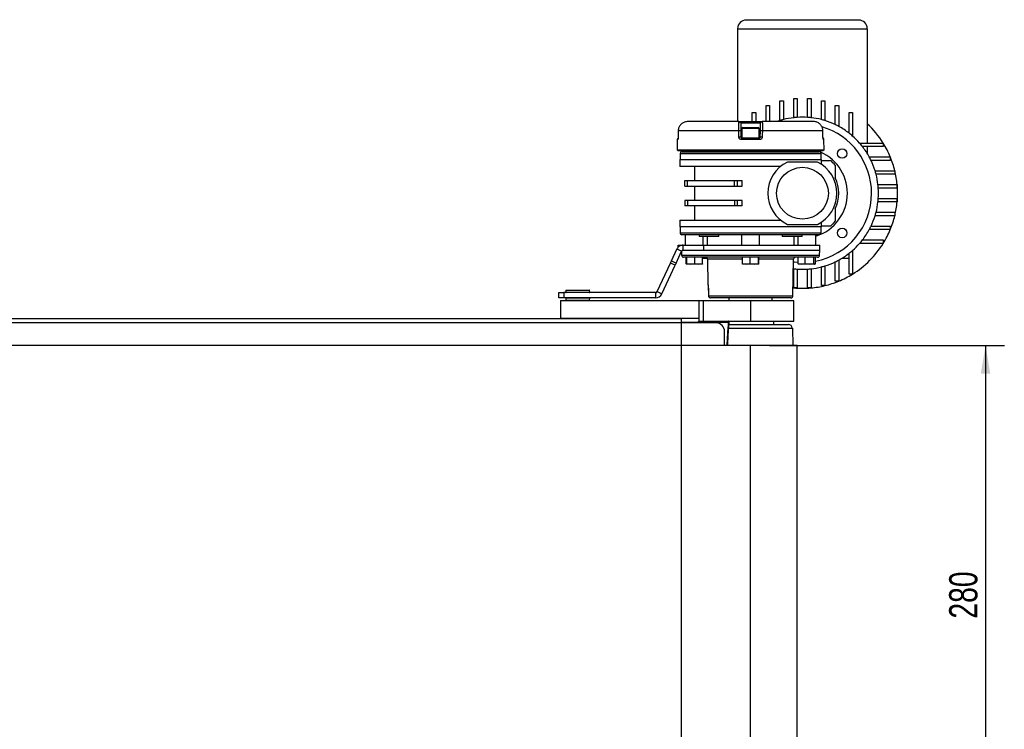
# Model space of a CAD drawing. Header units: millimetres. Extents: x 0 to 420, y 0 to 297.
# Tile 3 of 17: x 130 to 235, y 75 to 151. Entities that reach past the tile are written whole.
import ezdxf

# ---------------------------------------------------------------- set-up
doc = ezdxf.new("R2010")
doc.units = ezdxf.units.MM
doc.layers.add('QUOTE', color=174, linetype='Continuous')
doc.styles.add('SLDTEXTSTYLE3', font='TXT', dxfattribs={"width": 0.75})
doc.dimstyles.new('SLDDIMSTYLE0', dxfattribs={"dimtxt": 3, "dimasz": 3, "dimexe": 0, "dimexo": 0.0625, "dimgap": 0.75, "dimtad": 1, "dimlfac": 5.437476, "dimrnd": 1e-09, "dimzin": 12, "dimdsep": 46, "dimtxsty": 'SLDTEXTSTYLE3', "dimsah": 1, "dimcen": 0.09, "dimadec": 0, "dimazin": 3, "dimtfac": 1, "dimtdec": 3, "dimtofl": 0, "dimtmove": 0, "dimatfit": 3, "dimfxl": 0, "dimfrac": 2, "dimtolj": 1, "dimtzin": 12, "dimarcsym": 0})

# ---------------------------------------------------------------- blocks, each defined once
blk = doc.blocks.new('_D_2')
at = {"layer": 'QUOTE'}
for p, q in [((210.23, 116.34), (235.23, 116.34)), ((233.23, 116.34), (233.23, 64.85)), ((210.23, 64.85), (235.23, 64.85))]:
    blk.add_line(p, q, dxfattribs=at)
for points in [[(233.23, 116.34), (232.73, 113.34), (233.73, 113.34)], [(233.23, 64.85), (233.73, 67.85), (232.73, 67.85)]]:
    blk.add_solid(points, dxfattribs=at)
at = {"layer": 'QUOTE', "insert": (229.36, 87.27), "char_height": 3, "attachment_point": 1, "rotation": 90, "style": 'SLDTEXTSTYLE3'}
blk.add_mtext('280', dxfattribs=at)

msp = doc.modelspace()

# ---------------------------------------------------------------- linework, layer by layer
at = {"color": 7, "linetype": 'Continuous', "lineweight": 25}
for p, q in [((219.7244, 150.9528), (207.7704, 150.9528)), ((212.6156, 150.9896), (212.6156, 150.9528)), ((212.6439, 150.9896), (212.6439, 150.9528)), ((212.6439, 150.9896), (213.7474, 150.9896)), ((213.7474, 150.9896), (213.7474, 150.9528)), ((213.7757, 150.9896), (213.7757, 150.9528)), ((206.8508, 150.0332), (220.644, 150.0332)), ((206.8508, 150.0332), (206.8508, 140.1573)), ((220.644, 150.0332), (220.644, 137.8585)), ((212.8278, 140.5647), (212.8278, 142.5982)), ((212.8278, 142.5982), (213.1957, 142.5982)), ((213.1957, 142.5982), (213.1957, 140.5983)), ((214.2991, 140.5983), (214.2991, 142.5982)), ((214.2991, 142.5982), (214.6669, 142.5982)), ((214.6669, 142.5982), (214.6669, 140.5647)), ((209.8853, 141.8738), (210.2531, 141.8738)), ((209.8853, 140.1573), (209.8853, 141.8738)), ((210.2531, 141.8738), (210.2531, 140.1573)), ((211.3566, 140.2559), (211.3566, 142.3535)), ((211.3566, 142.3535), (211.7244, 142.3535)), ((211.7244, 142.3535), (211.7244, 140.3602)), ((215.7704, 140.3602), (215.7704, 142.3535)), ((215.7704, 142.3535), (216.1382, 142.3535)), ((216.1382, 142.3535), (216.1382, 140.2559)), ((217.2417, 141.8738), (217.6095, 141.8738)), ((217.2417, 139.8238), (217.2417, 141.8738)), ((217.6095, 141.8738), (217.6095, 139.636)), ((208.414, 141.1198), (208.7819, 141.1198)), ((208.414, 140.1573), (208.414, 141.1198)), ((208.7819, 141.1198), (208.7819, 140.1573)), ((218.7129, 138.9145), (218.7129, 141.1198)), ((218.7129, 141.1198), (219.0807, 141.1198)), ((219.0807, 141.1198), (219.0807, 138.6108)), ((206.9919, 140.1573), (201.5579, 140.1573)), ((206.9919, 140.1573), (209.4683, 140.1573)), ((209.2844, 139.9766), (207.1758, 139.9766)), ((207.3106, 139.4033), (207.3106, 138.4102)), ((209.1497, 139.4033), (207.3106, 139.4033)), ((207.4209, 139.5137), (209.0393, 139.5137)), ((209.1497, 138.4102), (209.1497, 139.4033)), ((214.9023, 140.1573), (209.4683, 140.1573)), ((200.5262, 138.4989), (200.5239, 138.4995)), ((200.533, 139.1556), (200.5253, 138.4999)), ((206.9767, 139.1547), (200.5339, 139.1547)), ((207.1901, 139.1563), (207.2016, 138.5005)), ((207.2016, 138.5005), (207.3106, 138.5005)), ((207.2935, 138.4102), (209.1667, 138.4102)), ((209.1497, 138.5005), (209.2587, 138.5005)), ((209.2587, 138.5005), (209.2701, 139.1563)), ((215.9263, 139.1547), (209.4836, 139.1547)), ((215.9273, 139.1552), (215.9273, 139.1556)), ((215.9349, 138.4999), (215.9273, 139.1548)), ((215.9363, 138.4995), (215.934, 138.4989)), ((200.4244, 138.2279), (200.4148, 137.1228)), ((200.4836, 138.2279), (200.4244, 138.2279)), ((209.1893, 138.2279), (207.2709, 138.2279)), ((216.0358, 138.2279), (215.9766, 138.2279)), ((216.0455, 137.1228), (216.0358, 138.2279)), ((219.8331, 137.8585), (222.3421, 137.8585)), ((222.3421, 137.4907), (220.1367, 137.4907)), ((220.644, 137.4907), (220.644, 136.758)), ((222.3421, 137.8585), (222.3421, 137.4907)), ((208.2301, 137.1228), (200.4148, 137.1228)), ((200.506, 137.1228), (200.506, 137.0309)), ((208.2301, 137.0309), (200.506, 137.0309)), ((200.7358, 136.755), (200.7358, 136.1113)), ((200.7358, 136.755), (215.7244, 136.755)), ((201.2876, 137.0309), (201.2876, 136.9389)), ((202.7512, 137.0309), (202.7512, 136.9389)), ((204.8661, 136.9389), (204.8661, 137.0309)), ((207.2646, 137.0309), (207.2646, 136.9389)), ((216.0455, 137.1228), (208.2301, 137.1228)), ((215.9543, 137.0309), (208.2301, 137.0309)), ((209.1956, 136.9389), (209.1956, 137.0309)), ((211.5941, 137.0309), (211.5941, 136.9389)), ((213.7091, 136.9389), (213.7091, 137.0309)), ((215.1727, 136.9389), (215.1727, 137.0309)), ((215.7244, 136.1113), (215.7244, 136.755)), ((215.9543, 137.0309), (215.9543, 137.1228)), ((220.8583, 136.3872), (223.096, 136.3872)), ((223.096, 136.3872), (223.096, 136.0194)), ((200.6899, 136.1113), (200.6899, 135.3757)), ((200.6899, 136.1113), (208.2301, 136.1113)), ((211.4229, 135.3757), (200.6899, 135.3757)), ((202.2531, 135.3757), (202.2531, 133.8677)), ((208.2301, 136.1113), (215.7704, 136.1113)), ((215.3507, 135.8355), (212.1441, 135.8355)), ((215.7704, 135.597), (215.7704, 136.1113)), ((223.096, 136.0194), (221.046, 136.0194)), ((221.4781, 134.9159), (223.5758, 134.9159)), ((223.5758, 134.5481), (221.5824, 134.5481)), ((223.5758, 134.9159), (223.5758, 134.5481)), ((201.2416, 133.2791), (201.2416, 133.8677)), ((201.2416, 133.8677), (201.5142, 133.8677)), ((201.2416, 133.2791), (201.5142, 133.2791)), ((201.5142, 133.2791), (201.5142, 133.8677)), ((201.5142, 133.8677), (206.5052, 133.8677)), ((201.5142, 133.2791), (206.5052, 133.2791)), ((202.2531, 133.2791), (202.2531, 131.7711)), ((206.5052, 133.2791), (206.5052, 133.8677)), ((206.5052, 133.8677), (206.8368, 133.8677)), ((206.5052, 133.2791), (206.8368, 133.2791)), ((206.8368, 133.2791), (206.8368, 133.8677)), ((206.8368, 133.8677), (207.3258, 133.8677)), ((206.8368, 133.2791), (207.3258, 133.2791)), ((207.3258, 133.2791), (207.3258, 133.8677)), ((221.787, 133.4447), (223.8205, 133.4447)), ((223.8205, 133.0768), (221.8206, 133.0768)), ((223.8205, 133.4447), (223.8205, 133.0768)), ((201.2416, 131.7711), (201.2416, 131.1826)), ((201.5142, 131.7711), (201.2416, 131.7711)), ((201.5142, 131.1826), (201.2416, 131.1826)), ((201.5142, 131.7711), (201.5142, 131.1826)), ((206.5052, 131.7711), (201.5142, 131.7711)), ((206.5052, 131.1826), (201.5142, 131.1826)), ((202.2531, 131.1826), (202.2531, 129.6745)), ((206.5052, 131.7711), (206.5052, 131.1826)), ((206.8368, 131.7711), (206.5052, 131.7711)), ((206.8368, 131.1826), (206.5052, 131.1826)), ((206.8368, 131.1826), (206.8368, 131.7711)), ((207.3258, 131.7711), (206.8368, 131.7711)), ((207.3258, 131.1826), (206.8368, 131.1826)), ((207.3258, 131.1826), (207.3258, 131.7711)), ((223.8205, 131.6056), (221.787, 131.6056)), ((221.8206, 131.9734), (223.8205, 131.9734)), ((223.8205, 131.9734), (223.8205, 131.6056)), ((223.5758, 130.1343), (221.4781, 130.1343)), ((221.5824, 130.5021), (223.5758, 130.5021)), ((223.5758, 130.5021), (223.5758, 130.1343)), ((200.6899, 129.6745), (200.6899, 128.9389)), ((200.6899, 129.6745), (211.4229, 129.6745)), ((215.7704, 128.9389), (200.6899, 128.9389)), ((200.7358, 128.9389), (200.7358, 128.2952)), ((212.1441, 129.2148), (215.3507, 129.2148)), ((215.7244, 128.2952), (215.7244, 128.9389)), ((215.7704, 128.9389), (215.7704, 129.4532)), ((221.046, 129.0308), (223.096, 129.0308)), ((223.096, 129.0308), (223.096, 128.663)), ((215.7244, 128.2952), (200.7358, 128.2952)), ((201.2876, 128.1113), (201.2876, 127.0079)), ((202.7512, 128.1113), (202.7512, 127.9274)), ((204.8661, 127.9274), (202.7512, 127.9274)), ((203.1634, 127.9274), (203.1634, 127.0079)), ((203.6437, 127.0079), (203.6437, 127.9274)), ((204.8661, 127.9274), (204.8661, 128.1113)), ((207.2646, 128.1113), (207.2646, 127.0079)), ((209.1956, 127.0079), (209.1956, 128.1113)), ((211.5941, 128.1113), (211.5941, 127.9274)), ((213.7091, 127.9274), (211.5941, 127.9274)), ((212.8166, 127.9274), (212.8166, 127.0079)), ((213.2969, 127.0079), (213.2969, 127.9274)), ((213.7091, 127.9274), (213.7091, 128.1113)), ((215.1727, 127.0079), (215.1727, 128.1113)), ((223.096, 128.663), (220.8583, 128.663)), ((200.5361, 126.7843), (200.5361, 127.0079)), ((200.5361, 127.0079), (200.72, 127.0079)), ((200.72, 127.0079), (201.0577, 127.0079)), ((200.72, 127.0079), (200.72, 126.9187)), ((201.0577, 126.4561), (201.0577, 127.0079)), ((201.0577, 127.0079), (203.2602, 127.0079)), ((203.2602, 126.4561), (203.2602, 127.0079)), ((203.2602, 127.0079), (215.5865, 127.0079)), ((215.5865, 126.4561), (215.5865, 127.0079)), ((222.3421, 127.1918), (219.8331, 127.1918)), ((220.1367, 127.5596), (222.3421, 127.5596)), ((222.3421, 127.5596), (222.3421, 127.1918)), ((199.8051, 125.3266), (200.391, 126.5831)), ((200.3051, 125.0935), (200.891, 126.3499)), ((200.891, 126.3499), (200.391, 126.5831)), ((200.8762, 126.3182), (200.8828, 125.9373)), ((200.8828, 125.9373), (215.5774, 125.9373)), ((201.0577, 126.4561), (203.2602, 126.4561)), ((215.3568, 125.7205), (201.1035, 125.7205)), ((201.3763, 125.0326), (201.3763, 125.7205)), ((201.4353, 125.0326), (201.4353, 125.7205)), ((202.3121, 125.0326), (202.3121, 125.7205)), ((203.1299, 125.0326), (203.1299, 125.7205)), ((203.256, 126.4561), (215.5865, 126.4561)), ((203.2602, 126.4561), (215.5865, 126.4561)), ((207.3656, 125.0326), (207.3656, 125.7205)), ((208.1977, 125.0326), (208.1977, 125.7205)), ((209.0622, 125.0326), (209.0622, 125.7205)), ((209.0947, 125.0326), (209.0947, 125.7205)), ((213.2908, 125.0326), (213.2908, 125.7205)), ((214.0502, 125.0326), (214.0502, 125.7205)), ((214.9666, 125.0326), (214.9666, 125.7205)), ((215.1235, 125.0326), (215.1235, 125.7205)), ((215.5774, 125.9373), (215.5865, 126.4561)), ((218.7129, 123.9305), (218.7129, 126.1358)), ((219.0807, 126.4394), (219.0807, 123.9305)), ((198.2798, 122.0556), (199.7001, 125.1014)), ((198.7798, 121.8225), (200.2001, 124.8683)), ((199.7001, 125.1014), (199.8051, 125.3266)), ((200.2001, 124.8683), (199.7001, 125.1014)), ((199.8051, 125.3266), (200.3051, 125.0935)), ((200.3051, 125.0935), (200.2001, 124.8683)), ((201.4027, 124.9854), (201.4043, 124.9849)), ((201.8737, 124.9849), (201.4058, 124.9849)), ((201.4353, 125.0326), (201.8737, 124.9849)), ((201.8737, 124.9849), (202.3121, 125.0326)), ((202.721, 124.9849), (201.8737, 124.9849)), ((202.3121, 125.0326), (202.721, 124.9849)), ((202.721, 124.9849), (203.1299, 125.0326)), ((203.1004, 124.9849), (202.721, 124.9849)), ((203.1299, 125.6285), (203.6076, 125.6285)), ((203.649, 125.5036), (203.6966, 122.7763)), ((207.3656, 125.5036), (203.649, 125.5036)), ((207.3656, 125.0326), (207.7816, 124.9849)), ((207.3809, 124.985), (207.3813, 124.9849)), ((207.7816, 124.9849), (207.3818, 124.9849)), ((207.7816, 124.9849), (208.1977, 125.0326)), ((208.63, 124.9849), (207.7816, 124.9849)), ((208.1977, 125.0326), (208.63, 124.9849)), ((208.63, 124.9849), (209.0622, 125.0326)), ((209.0785, 124.9849), (208.63, 124.9849)), ((209.0789, 124.9849), (209.0794, 124.985)), ((212.8112, 125.5036), (209.0947, 125.5036)), ((212.7434, 121.6155), (212.8112, 125.5036)), ((213.2908, 125.0326), (213.6705, 124.9849)), ((213.3473, 124.9889), (213.3584, 124.9849)), ((213.6705, 124.9849), (213.3587, 124.9849)), ((213.6705, 124.9849), (214.0502, 125.0326)), ((214.5084, 124.9849), (213.6705, 124.9849)), ((214.0502, 125.0326), (214.5084, 124.9849)), ((214.5084, 124.9849), (214.9666, 125.0326)), ((215.045, 124.9849), (214.5084, 124.9849)), ((215.1235, 125.0326), (214.7438, 124.9849)), ((215.056, 124.9849), (215.0671, 124.9889)), ((215.7704, 122.6967), (215.7704, 124.6901)), ((216.1382, 124.7944), (216.1382, 122.6967)), ((217.2417, 123.1765), (217.2417, 125.2265)), ((217.6095, 125.4142), (217.6095, 123.1765)), ((217.9803, 125.6285), (218.7129, 125.6285)), ((212.7935, 124.4895), (212.8278, 124.4855)), ((212.8278, 122.452), (212.8278, 124.4855)), ((213.1957, 124.452), (213.1957, 122.452)), ((214.2991, 122.452), (214.2991, 124.452)), ((214.6669, 124.4855), (214.6669, 122.452)), ((219.0807, 123.9305), (218.7129, 123.9305)), ((203.6966, 122.7763), (203.6998, 122.7763)), ((216.1382, 122.6967), (215.7704, 122.6967)), ((217.6095, 123.1765), (217.2417, 123.1765)), ((187.8231, 121.3977), (187.8231, 121.9495)), ((187.8231, 121.9495), (188.3748, 121.9495)), ((188.3748, 121.9495), (188.3748, 121.3977)), ((198.1131, 121.9495), (188.3748, 121.9495)), ((188.5893, 122.1905), (188.5791, 121.9974)), ((188.5791, 121.9974), (191.0925, 121.9974)), ((191.1029, 122.1905), (188.5893, 122.1905)), ((191.0763, 121.9587), (188.6159, 121.9587)), ((188.626, 122.2253), (191.0662, 122.2253)), ((188.7242, 121.9587), (188.7242, 121.9495)), ((190.9679, 121.9495), (190.9679, 121.9587)), ((191.0925, 121.9974), (191.113, 121.9974)), ((191.113, 121.9974), (191.1029, 122.1905)), ((198.1131, 121.9495), (198.1131, 121.3977)), ((198.2798, 122.0556), (198.7798, 121.8225)), ((203.7359, 122.4149), (203.7352, 122.4147)), ((203.7517, 121.6155), (203.751, 121.6153)), ((203.7517, 121.6155), (212.7434, 121.6155)), ((212.7581, 122.4586), (212.8278, 122.452)), ((213.1957, 122.452), (212.8278, 122.452)), ((214.6669, 122.452), (214.2991, 122.452)), ((188.3748, 121.3977), (187.8231, 121.3977)), ((188.0002, 121.1219), (188.0002, 119.1908)), ((188.0002, 121.1219), (202.7129, 121.1219)), ((198.1131, 121.3977), (188.3748, 121.3977)), ((188.5791, 121.3498), (188.5893, 121.1567)), ((191.113, 121.3498), (188.5791, 121.3498)), ((188.5893, 121.1567), (191.1029, 121.1567)), ((188.6159, 121.3885), (191.0763, 121.3885)), ((188.7242, 121.3977), (188.7242, 121.3885)), ((190.9679, 121.3885), (190.9679, 121.3977)), ((191.1029, 121.1567), (191.113, 121.3498)), ((195.1985, 121.1265), (195.1985, 121.1219)), ((196.6678, 121.1219), (196.6678, 121.1265)), ((202.7129, 121.1219), (202.7129, 119.1908)), ((202.7129, 121.1219), (203.1726, 121.1219)), ((203.1726, 121.1219), (203.1726, 118.915)), ((203.1726, 121.1219), (208.2301, 121.1219)), ((212.5227, 121.3986), (203.973, 121.3986)), ((205.9313, 121.3986), (205.9313, 121.1219)), ((208.2301, 121.1219), (208.2301, 118.915)), ((208.2301, 121.1219), (212.8278, 121.1219)), ((210.529, 121.1219), (210.529, 121.3986)), ((212.8278, 118.915), (212.8278, 121.1219)), ((204.5519, 118.7311), (64.7812, 118.7311)), ((81.333, 119.1908), (188.0002, 119.1908)), ((202.7129, 119.1908), (188.0002, 119.1908)), ((200.8738, 118.7311), (200.8738, 119.1908)), ((202.57, 118.7678), (200.8738, 118.7678)), ((202.5663, 118.7478), (202.5669, 118.7311)), ((202.6583, 118.8214), (202.6599, 118.7311)), ((202.6593, 118.8364), (202.6601, 118.8414)), ((202.7129, 119.1908), (202.7129, 118.915)), ((202.7129, 118.915), (203.1726, 118.915)), ((202.7502, 118.8214), (202.7502, 118.915)), ((202.7502, 118.8214), (205.8542, 118.8214)), ((202.7518, 118.7311), (202.7502, 118.8214)), ((203.1726, 118.915), (208.2301, 118.915)), ((205.8542, 118.8214), (205.8542, 118.915)), ((205.9177, 118.5471), (212.2761, 118.5471)), ((208.2301, 118.915), (212.8278, 118.915)), ((210.7129, 118.5471), (210.7129, 118.915)), ((205.4715, 116.3402), (205.4715, 117.8115)), ((205.8919, 118.1793), (212.7359, 118.1793)), ((212.7482, 116.3402), (212.7359, 118.1793)), ((208.2301, 116.3402), (61.1031, 116.3402)), ((208.2301, 64.8458), (208.2301, 116.3402)), ((213.1957, 116.3402), (208.2301, 116.3402)), ((213.1957, 64.8458), (213.1957, 116.3402))]:
    msp.add_line(p, q, dxfattribs=at)
at = {"color": 7, "linetype": 'Continuous'}
for p in [(68.4594, 119.1908), (200.8738, 61.9952)]:
    msp.add_line(p, (200.8738, 119.1908), dxfattribs=at)
at = {"color": 7, "linetype": 'Continuous', "lineweight": 25, "flags": 128}
for points in [[(200.5239, 138.4995), (200.5242, 138.4997), (200.5253, 138.4999)], [(200.5339, 139.1547), (200.5296, 138.7869), (200.5262, 138.4989)], [(200.5339, 139.1547), (200.5318, 139.1554), (200.533, 139.1556)], [(206.9884, 138.4989), (206.9818, 138.8667), (206.9767, 139.1547)], [(209.4836, 139.1547), (209.477, 138.7869), (209.4718, 138.4989)], [(215.9273, 139.1556), (215.9284, 139.1554), (215.9263, 139.1547)], [(215.934, 138.4989), (215.9297, 138.8667), (215.9263, 139.1547)], [(215.9349, 138.4999), (215.9361, 138.4997), (215.9363, 138.4995)], [(212.8064, 125.2292), (212.887, 125.2192), (213.2908, 125.1829)], [(203.7352, 122.4147), (203.7462, 121.8551), (203.751, 121.6153)], [(203.7359, 122.4149), (203.7395, 122.2311), (203.7517, 121.6155)]]:
    msp.add_lwpolyline(points, dxfattribs=at)
at = {"color": 7, "linetype": 'Continuous', "lineweight": 25}
for centre, radius in [((217.9738, 136.7515), 0.5057), ((213.7474, 132.5251), 2.7586), ((217.9738, 128.2987), 0.5057)]:
    msp.add_circle(centre, radius, dxfattribs=at)
for centre, radius, start, end in [((207.7704, 150.0332), 0.9195, 90, 180), ((219.7244, 150.0332), 0.9195, 0, 90), ((213.7474, 132.5251), 8.092, 96.524979, 104.477512), ((213.7474, 132.5251), 8.092, 93.909564, 96.524979), ((213.7474, 132.5251), 8.092, 86.090436, 93.909564), ((213.7474, 132.5251), 8.092, 83.475021, 86.090436), ((213.7474, 132.5251), 8.092, 75.522488, 83.475021), ((206.9919, 139.9734), 0.1839, 1, 90), ((207.4209, 139.4033), 0.1103, 90, 180), ((209.0393, 139.4033), 0.1103, 0, 90), ((209.4683, 139.9734), 0.1839, 90, 179), ((213.7474, 132.5251), 8.092, 107.184796, 109.407043), ((213.7474, 132.5251), 8.092, 104.477512, 107.184796), ((213.7474, 132.5251), 8.092, 72.815204, 75.522488), ((213.7474, 132.5251), 7.3564, 0, 73.611364), ((213.7474, 132.5251), 8.092, 64.416998, 72.815204), ((213.7474, 132.5251), 8.092, 61.492569, 64.416998), ((213.7474, 132.5251), 8.092, 52.147097, 61.492569), ((213.7474, 132.5251), 10.115, 31.821369, 47.014114), ((200.6083, 138.2263), 0.1839, 120.228465, 179.5), ((200.6686, 138.2263), 0.185, 153.454845, 179.515089), ((207.1194, 134.3668), 4.79, 89.154074, 91.707464), ((207.1311, 133.7066), 4.7944, 89.15764, 91.705105), ((207.6577, 138.2725), 0.3893, 159.288132, 186.578748), ((208.8026, 138.2725), 0.3893, 353.421252, 20.711868), ((209.3292, 133.7066), 4.7944, 88.294895, 90.84236), ((209.3408, 134.3668), 4.79, 88.292536, 90.845926), ((215.8519, 138.2263), 0.1839, 0.5, 59.656256), ((215.7917, 138.2263), 0.185, 0.483929, 28.017591), ((213.7474, 132.5251), 8.092, 48.769423, 52.147097), ((213.7474, 132.5251), 8.092, 41.230577, 48.769423), ((213.7474, 132.5251), 8.092, 37.852903, 41.230577), ((213.7474, 132.5251), 8.092, 28.507431, 37.852903), ((213.7474, 132.5251), 10.115, 22.446351, 31.821369), ((200.9198, 136.755), 0.1839, 90, 180), ((213.7474, 132.5251), 4.7816, 0, 70.442786), ((215.5405, 136.755), 0.1839, 0, 90), ((213.7474, 132.5251), 8.092, 25.583002, 28.507431), ((213.7474, 132.5251), 10.115, 13.672018, 22.446351), ((213.7474, 132.5251), 3.6782, 115.841933, 244.158067), ((213.7474, 132.5251), 3.6782, 295.841933, 64.158067), ((213.7474, 132.5251), 4.5977, 40.535802, 49.464198), ((213.7474, 132.5251), 8.092, 17.184796, 25.583002), ((213.7474, 132.5251), 3.8621, 334.791235, 25.208765), ((213.7474, 132.5251), 8.092, 14.477512, 17.184796), ((213.7474, 132.5251), 8.092, 6.524979, 14.477512), ((213.7474, 132.5251), 10.115, 5.215909, 13.672018), ((213.7474, 132.5251), 8.092, 3.909564, 6.524979), ((213.7474, 132.5251), 8.092, 356.090436, 3.909564), ((213.7474, 132.5251), 10.115, 354.784091, 5.215909), ((213.7474, 132.5251), 7.3564, 280.781354, 0), ((213.7474, 132.5251), 4.7816, 287.342135, 0), ((213.7474, 132.5251), 8.092, 345.522488, 353.475021), ((213.7474, 132.5251), 8.092, 353.475021, 356.090436), ((213.7474, 132.5251), 10.115, 346.327982, 354.784091), ((213.7474, 132.5251), 8.092, 334.416998, 342.815204), ((213.7474, 132.5251), 8.092, 342.815204, 345.522488), ((213.7474, 132.5251), 10.115, 337.553649, 346.327982), ((213.7474, 132.5251), 4.5977, 310.535802, 319.464198), ((213.7474, 132.5251), 8.092, 331.492569, 334.416998), ((200.9198, 128.2952), 0.1839, 180, 270), ((215.5405, 128.2952), 0.1839, 270, 0), ((213.7474, 132.5251), 8.092, 322.147097, 331.492569), ((213.7474, 132.5251), 10.115, 328.178631, 337.553649), ((213.7474, 132.5251), 8.092, 311.230577, 318.769423), ((213.7474, 132.5251), 10.115, 301.821369, 328.178631), ((213.7474, 132.5251), 8.092, 318.769423, 322.147097), ((201.1035, 125.9412), 0.2207, 181, 270), ((203.4284, 125.4998), 0.2207, 1, 90), ((213.0319, 125.4998), 0.2207, 90, 179), ((215.3568, 125.9412), 0.2207, 270, 359), ((213.7474, 132.5251), 8.092, 298.507431, 307.852903), ((213.7474, 132.5251), 8.092, 307.852903, 311.230577), ((213.7474, 132.5251), 8.092, 276.524979, 284.477512), ((213.7474, 132.5251), 8.092, 284.477512, 287.184796), ((213.7474, 132.5251), 8.092, 287.184796, 295.583002), ((213.7474, 132.5251), 8.092, 295.583002, 298.507431), ((213.7474, 132.5251), 8.092, 263.475021, 266.090436), ((213.7474, 132.5251), 8.092, 266.090436, 273.909564), ((213.7474, 132.5251), 8.092, 273.909564, 276.524979), ((213.7474, 132.5251), 10.115, 292.446351, 301.821369), ((203.7918, 122.7779), 0.092, 180.998281, 206.074492), ((213.7474, 132.5251), 10.115, 275.215909, 283.672018), ((213.7474, 132.5251), 10.115, 283.672018, 292.446351), ((188.6159, 121.9954), 0.0368, 177, 270), ((188.626, 122.1885), 0.0368, 90, 177), ((191.0662, 122.1885), 0.0368, 3, 90), ((191.0763, 121.9954), 0.0368, 270, 3), ((198.1131, 122.1334), 0.1839, 270, 335), ((198.1131, 122.1334), 0.7356, 270, 335), ((212.5227, 121.6193), 0.2207, 270, 359), ((213.7474, 132.5251), 10.115, 264.784091, 275.215909), ((188.6159, 121.3518), 0.0368, 90, 183), ((188.626, 121.1587), 0.0368, 183, 270), ((191.0662, 121.1587), 0.0368, 270, 357), ((191.0763, 121.3518), 0.0368, 357, 90), ((202.5748, 118.8315), 0.0841, 264.252632, 353.075499), ((202.57, 118.8598), 0.092, 270, 348.463041), ((202.7502, 118.823), 0.092, 90, 181), ((202.7043, 120.1389), 1.3183, 268.001617, 271.998383), ((204.5519, 117.8115), 0.9195, 0, 90), ((205.8542, 118.823), 0.092, 356.278313, 90), ((205.9552, 119.9795), 1.1625, 265.012708, 269.541659), ((212.2761, 118.1793), 0.3678, 0, 90)]:
    msp.add_arc(centre, radius, start, end, dxfattribs=at)
for points, knots in [([(201.5579, 140.1573), (201.4415, 140.1459), (201.2084, 140.1229), (200.8985, 139.9438), (200.6671, 139.6811), (200.5513, 139.4006), (200.5386, 139.2206), (200.5339, 139.1547)], [0, 0, 0, 0, 0.21982892, 0.43999401, 0.65884934, 0.87496666, 1, 1, 1, 1]), ([(206.9767, 139.1547), (206.9753, 139.2673), (206.9727, 139.4925), (206.9729, 139.7917), (206.9768, 140.0183), (206.9836, 140.1398), (206.9895, 140.1523), (206.9919, 140.1573)], [0, 0, 0, 0, 0.21287359, 0.42546251, 0.63920635, 0.85549824, 1, 1, 1, 1]), ([(207.1758, 139.9766), (207.1759, 139.9725), (207.1761, 139.9623), (207.1778, 139.863), (207.181, 139.6776), (207.1853, 139.4328), (207.1885, 139.2485), (207.1901, 139.1563)], [0, 0, 0, 0, 0.14488136, 0.36155244, 0.57533965, 0.78764269, 1, 1, 1, 1]), ([(209.2701, 139.1563), (209.2711, 139.2102), (209.2736, 139.3576), (209.2777, 139.5872), (209.2814, 139.8021), (209.284, 139.9485), (209.2843, 139.9673), (209.2844, 139.9766)], [0, 0, 0, 0, 0.124712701, 0.340426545, 0.559188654, 0.779623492, 1, 1, 1, 1]), ([(209.4683, 140.1573), (209.4719, 140.1459), (209.479, 140.1229), (209.4854, 139.9438), (209.4878, 139.6811), (209.4867, 139.4006), (209.4844, 139.2206), (209.4836, 139.1547)], [0, 0, 0, 0, 0.21982892, 0.43999401, 0.65884934, 0.87496666, 1, 1, 1, 1]), ([(215.9263, 139.1547), (215.9139, 139.2673), (215.8892, 139.4925), (215.7132, 139.7917), (215.4557, 140.0183), (215.1691, 140.1398), (214.9786, 140.1523), (214.9023, 140.1573)], [0, 0, 0, 0, 0.21287359, 0.425462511, 0.639206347, 0.855498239, 1, 1, 1, 1]), ([(200.5262, 138.4989), (200.5254, 138.4682), (200.5236, 138.4065), (200.5151, 138.3252), (200.5039, 138.2641), (200.4927, 138.2323), (200.4861, 138.2291), (200.4836, 138.2279)], [0, 0, 0, 0, 0.211904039, 0.424864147, 0.641044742, 0.861182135, 1, 1, 1, 1]), ([(200.5219, 138.4487), (200.5214, 138.4357), (200.52, 138.3988), (200.5146, 138.3518), (200.5092, 138.3188), (200.5058, 138.306), (200.5062, 138.3071), (200.5063, 138.3074)], [0, 0, 0, 0, 0.17693847, 0.50463871, 0.77079622, 0.94793229, 1, 1, 1, 1]), ([(200.5237, 138.4994), (200.5238, 138.4959), (200.5238, 138.4785), (200.5228, 138.4619), (200.5219, 138.4487)], [0, 0, 0, 0, 0.20589298, 1, 1, 1, 1]), ([(207.2709, 138.2279), (207.2389, 138.231), (207.1751, 138.2371), (207.09, 138.2852), (207.026, 138.3561), (206.9936, 138.4323), (206.9898, 138.4812), (206.9884, 138.4989)], [0, 0, 0, 0, 0.22191221, 0.44275024, 0.6617521, 0.8773894, 1, 1, 1, 1]), ([(207.2016, 138.5005), (207.202, 138.4946), (207.2033, 138.4782), (207.214, 138.4527), (207.2348, 138.4292), (207.2623, 138.4133), (207.2831, 138.4112), (207.2935, 138.4102)], [0, 0, 0, 0, 0.11947659, 0.33202034, 0.55185939, 0.77576469, 1, 1, 1, 1]), ([(209.1667, 138.4102), (209.1732, 138.4106), (209.1901, 138.4117), (209.2155, 138.4222), (209.2388, 138.4425), (209.255, 138.4695), (209.2575, 138.4903), (209.2587, 138.5005)], [0, 0, 0, 0, 0.14001619, 0.36327889, 0.58147636, 0.79302006, 1, 1, 1, 1]), ([(209.4718, 138.4989), (209.4682, 138.4682), (209.4609, 138.4065), (209.4113, 138.3252), (209.3394, 138.2641), (209.2609, 138.2323), (209.2093, 138.2291), (209.1893, 138.2279)], [0, 0, 0, 0, 0.21190404, 0.42486415, 0.64104474, 0.86118213, 1, 1, 1, 1]), ([(215.9766, 138.2279), (215.9725, 138.231), (215.9643, 138.2371), (215.9517, 138.2852), (215.9413, 138.3561), (215.9354, 138.4323), (215.9344, 138.4812), (215.934, 138.4989)], [0, 0, 0, 0, 0.22191221, 0.44275024, 0.6617521, 0.8773894, 1, 1, 1, 1]), ([(215.9387, 138.4395), (215.9379, 138.4515), (215.9365, 138.4709), (215.9367, 138.4916), (215.9368, 138.4995)], [0, 0, 0, 0, 0.62158321, 1, 1, 1, 1]), ([(215.9542, 138.3066), (215.9541, 138.307), (215.9538, 138.3079), (215.9506, 138.3215), (215.9457, 138.352), (215.9408, 138.3934), (215.9393, 138.427), (215.9387, 138.4395)], [0, 0, 0, 0, 0.10169302, 0.27100647, 0.51535631, 0.81957296, 1, 1, 1, 1]), ([(200.9198, 136.9389), (200.9273, 136.9389), (200.9423, 136.9389), (201.0627, 136.9389), (201.251, 136.9389), (201.5352, 136.9389), (201.9331, 136.9389), (202.4494, 136.9389), (202.8598, 136.9389), (203.0609, 136.9389)], [0, 0, 0, 0, 0.13174335, 0.26278596, 0.39244922, 0.52009696, 0.6857693, 0.84597725, 1, 1, 1, 1]), ([(203.0609, 136.9389), (203.2767, 136.9389), (203.7169, 136.9389), (204.4803, 136.9389), (205.2534, 136.9389), (206.0125, 136.9389), (206.7321, 136.9389), (207.4751, 136.9389), (208.2301, 136.9389), (208.9851, 136.9389), (209.7281, 136.9389), (210.4477, 136.9389), (211.2069, 136.9389), (211.98, 136.9389), (212.7434, 136.9389), (213.1836, 136.9389), (213.3993, 136.9389)], [0, 0, 0, 0, 0.0770186, 0.15712279, 0.23995153, 0.3037754, 0.36860702, 0.43412833, 0.5, 0.56587168, 0.63139298, 0.69622461, 0.76004848, 0.84288465, 0.92298862, 1, 1, 1, 1]), ([(213.3993, 136.9389), (213.6005, 136.9389), (214.0109, 136.9389), (214.5272, 136.9389), (214.925, 136.9389), (215.2093, 136.9389), (215.3975, 136.9389), (215.5179, 136.9389), (215.533, 136.9389), (215.5405, 136.9389)], [0, 0, 0, 0, 0.15403719, 0.31424557, 0.47990305, 0.60755079, 0.73721404, 0.86825665, 1, 1, 1, 1]), ([(215.7704, 136.0194), (215.9914, 136.0194), (216.3212, 136.0194), (216.6328, 136.0194), (216.7356, 136.0194)], [0, 0, 0, 0, 0.670049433, 1, 1, 1, 1]), ([(217.2417, 135.5133), (217.2417, 135.298), (217.2417, 134.866), (217.2417, 134.4025), (217.2417, 134.17)], [0, 0, 0, 0, 0.49838846, 1, 1, 1, 1]), ([(217.2417, 130.8802), (217.2417, 130.6494), (217.2417, 130.1859), (217.2417, 129.7539), (217.2417, 129.537)], [0, 0, 0, 0, 0.49788857, 1, 1, 1, 1]), ([(216.7356, 129.0308), (216.4259, 129.0308), (216.1129, 129.0308), (215.7741, 129.0308), (215.7704, 129.0308)], [0, 0, 0, 0, 0.98917197, 1, 1, 1, 1]), ([(203.0609, 128.1113), (202.8439, 128.1113), (202.4097, 128.1113), (201.8821, 128.1113), (201.4563, 128.1113), (201.1501, 128.1113), (200.9559, 128.1113), (200.9318, 128.1113), (200.9198, 128.1113)], [0, 0, 0, 0, 0.16661842, 0.33340123, 0.49999998, 0.66661412, 0.83340089, 1, 1, 1, 1]), ([(213.3993, 128.1113), (213.1653, 128.1113), (212.6971, 128.1113), (211.8947, 128.1113), (211.0359, 128.1113), (210.1275, 128.1113), (209.187, 128.1113), (208.2301, 128.1113), (207.2731, 128.1113), (206.3327, 128.1113), (205.4243, 128.1113), (204.5655, 128.1113), (203.7631, 128.1113), (203.2949, 128.1113), (203.0609, 128.1113)], [0, 0, 0, 0, 0.08330903, 0.16670044, 0.25, 0.33330725, 0.41670064, 0.50000002, 0.58330727, 0.66670065, 0.75000003, 0.83330728, 0.91669474, 1, 1, 1, 1]), ([(215.5405, 128.1113), (215.5285, 128.1113), (215.5044, 128.1113), (215.3101, 128.1113), (215.004, 128.1113), (214.5781, 128.1113), (214.0505, 128.1113), (213.6163, 128.1113), (213.3993, 128.1113)], [0, 0, 0, 0, 0.1666145, 0.33340129, 0.50000005, 0.66661455, 0.83338947, 1, 1, 1, 1]), ([(201.3763, 125.0326), (201.3768, 125.0311), (201.3866, 125.0019), (201.3965, 124.9932), (201.4058, 124.9849)], [0, 0, 0, 0, 0.0529743, 1, 1, 1, 1]), ([(201.4058, 124.9849), (201.4137, 124.9908), (201.4236, 124.9982), (201.4333, 125.0268), (201.4353, 125.0326)], [0, 0, 0, 0, 0.79381431, 1, 1, 1, 1]), ([(203.1299, 125.0326), (203.1279, 125.0268), (203.1181, 124.9982), (203.1082, 124.9908), (203.1004, 124.9849)], [0, 0, 0, 0, 0.20618569, 1, 1, 1, 1]), ([(207.3818, 124.9849), (207.3775, 124.9908), (207.372, 124.9982), (207.3667, 125.0268), (207.3656, 125.0326)], [0, 0, 0, 0, 0.793814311, 1, 1, 1, 1]), ([(209.0622, 125.0326), (209.0634, 125.0268), (209.0687, 124.9982), (209.0742, 124.9908), (209.0785, 124.9849)], [0, 0, 0, 0, 0.20618569, 1, 1, 1, 1]), ([(209.0785, 124.9849), (209.0836, 124.9932), (209.0891, 125.0019), (209.0944, 125.0311), (209.0947, 125.0326)], [0, 0, 0, 0, 0.9470257, 1, 1, 1, 1]), ([(213.3693, 124.9849), (213.3484, 124.9908), (213.3221, 124.9982), (213.2962, 125.0268), (213.2908, 125.0326)], [0, 0, 0, 0, 0.79381431, 1, 1, 1, 1]), ([(214.9666, 125.0326), (214.9719, 125.0268), (214.9978, 124.9982), (215.0241, 124.9908), (215.045, 124.9849)], [0, 0, 0, 0, 0.20618569, 1, 1, 1, 1]), ([(215.045, 124.9849), (215.0699, 124.9932), (215.0962, 125.0019), (215.1221, 125.0311), (215.1235, 125.0326)], [0, 0, 0, 0, 0.9470257, 1, 1, 1, 1]), ([(203.6998, 122.7763), (203.7018, 122.7723), (203.7058, 122.7642), (203.716, 122.7011), (203.7263, 122.6079), (203.7334, 122.5062), (203.7352, 122.4398), (203.7359, 122.4149)], [0, 0, 0, 0, 0.21886182, 0.43678142, 0.65419216, 0.87050943, 1, 1, 1, 1]), ([(203.7069, 122.7449), (203.7069, 122.7449), (203.7068, 122.7452), (203.7096, 122.7327), (203.7153, 122.6971), (203.7243, 122.621), (203.7324, 122.5191), (203.734, 122.4451), (203.7346, 122.4146)], [0, 0, 0, 0, 0.0312869, 0.12941486, 0.30079872, 0.5431249, 0.81170206, 1, 1, 1, 1]), ([(203.7517, 121.6155), (203.7546, 121.5908), (203.7603, 121.5415), (203.7993, 121.4764), (203.8559, 121.4274), (203.9174, 121.4021), (203.9576, 121.3996), (203.973, 121.3986)], [0, 0, 0, 0, 0.21580847, 0.43127191, 0.64735788, 0.86483382, 1, 1, 1, 1]), ([(202.57, 118.7678), (202.5694, 118.7669), (202.5683, 118.7651), (202.567, 118.7536), (202.5663, 118.7478)], [0, 0, 0, 0, 0.50006029, 1, 1, 1, 1]), ([(205.8542, 118.8214), (205.8211, 118.3089), (205.7678, 117.4819), (205.7176, 116.6547), (205.6985, 116.3402)], [0, 0, 0, 0, 0.61978094, 1, 1, 1, 1]), ([(205.7946, 116.3327), (205.8295, 116.9493), (205.8763, 117.7777), (205.9335, 118.6053), (205.9481, 118.8169)], [0, 0, 0, 0, 0.74440018, 1, 1, 1, 1])]:
    msp.add_open_spline(points, degree=3, knots=knots, dxfattribs=at)
for points in [[(201.0577, 127.0079), (200.9881, 127.0021), (200.8489, 126.9907), (200.6577, 126.9), (200.4947, 126.7651), (200.4256, 126.6438), (200.391, 126.5831)], [(201.0577, 126.4561), (201.0403, 126.4547), (201.0055, 126.4518), (200.9577, 126.4292), (200.9169, 126.3954), (200.8997, 126.3651), (200.891, 126.3499)]]:
    msp.add_open_spline(points, degree=3, dxfattribs=at)

# ---------------------------------------------------------------- dimensions: what is measured, and where the dimension line sits
at = {"layer": 'QUOTE'}
dim = msp.add_linear_dim(base=(230.8459, 64.8458), p1=(208.2301, 116.3402), p2=(208.2301, 64.8458), angle=90, dimstyle='SLDDIMSTYLE0', dxfattribs=at)
dim.commit()
dim.dimension.update_dxf_attribs({"geometry": '_D_2', "text_midpoint": (230.8459, 90.593), "dimtype": 160})

doc.saveas('drawing.dxf')
